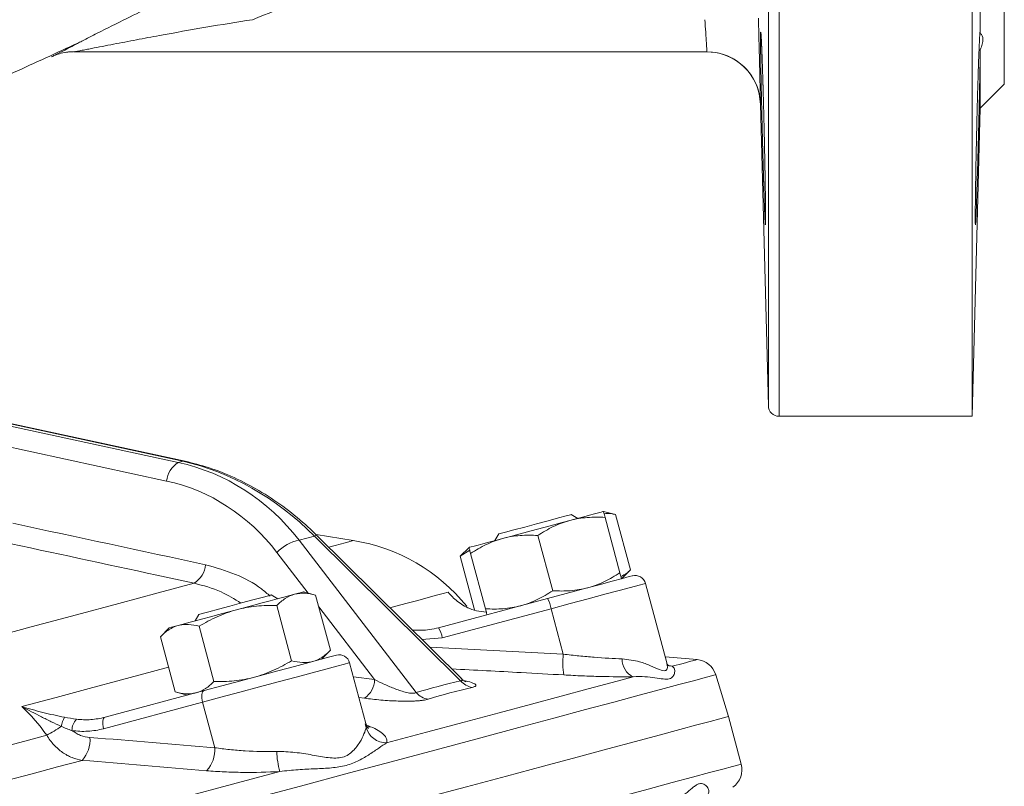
# Model space of a CAD drawing. Header units: millimetres. Extents: x -2 to 362, y -185 to 555.
# Tile 9 of 14: x 271 to 362, y 85 to 156. Entities that reach past the tile are written whole.
import ezdxf

# ---------------------------------------------------------------- set-up
doc = ezdxf.new("R2010")
doc.units = ezdxf.units.MM

msp = doc.modelspace()

# ---------------------------------------------------------------- linework, layer by layer
at = {"color": 8, "linetype": 'Continuous', "lineweight": 15}
for p, q in [((341.422, 337.893), (341.422, 119.342)), ((340.422, 120.316), (340.422, 336.932)), ((297.452, 102.847), (294.537, 106.638)), ((303.66, 94.773), (298.449, 101.55)), ((309.976, 98.665), (308.073, 98.522)), ((308.803, 97.8), (321.273, 97.14)), ((331.111, 96.074), (331.446, 96.01)), ((301.675, 95.034), (303.66, 94.773)), ((302.713, 93.031), (302.195, 93.099)), ((302.861, 90.296), (302.788, 90.651)), ((302.816, 90.569), (303.284, 90.375)), ((302.976, 90.373), (303.284, 90.375))]:
    msp.add_line(p, q, dxfattribs=at)
at = {"color": 7, "linetype": 'Continuous', "lineweight": 15}
for p, q in [((359.447, 119.342), (359.447, 229.342)), ((362.447, 150.342), (362.447, 229.342)), ((360.2, 155.063), (360.2, 196.421)), ((360.2, 148.095), (360.2, 153.54)), ((334.686, 153.342), (275.603, 153.342)), ((360.2, 148.095), (362.447, 150.342)), ((339.685, 148.473), (340.422, 120.316)), ((359.447, 119.342), (360.2, 148.095)), ((243.031, 124.175), (285.331, 115.024)), ((285.753, 115.137), (243.454, 124.288)), ((285.968, 115.144), (243.75, 124.278)), ((284.236, 113.296), (247.822, 121.175)), ((341.422, 119.342), (359.447, 119.342)), ((285.753, 115.137), (285.331, 115.024)), ((326.152, 110.162), (325.03, 110.463)), ((322.615, 109.816), (322.003, 110.169)), ((326.562, 104.745), (325.181, 109.902)), ((327.534, 105.005), (326.152, 110.162)), ((298.049, 108.156), (296.614, 107.772)), ((296.614, 107.772), (307.545, 93.556)), ((311.686, 94.666), (298.049, 108.156)), ((301.668, 107.746), (298.187, 108.297)), ((311.755, 94.88), (298.265, 108.224)), ((315.242, 108.358), (314.888, 107.745)), ((320.284, 103.063), (318.902, 108.22)), ((312.473, 107.098), (311.652, 106.277)), ((311.652, 106.277), (312.543, 106.838)), ((312.994, 101.268), (311.652, 106.277)), ((314.005, 101.38), (312.623, 106.537)), ((326.713, 104.184), (327.534, 105.005)), ((298.152, 102.66), (297.03, 102.96)), ((330.94, 96.324), (328.948, 103.748)), ((294.615, 102.313), (294.003, 102.667)), ((299.534, 97.503), (298.152, 102.66)), ((309.633, 99.608), (319.792, 102.33)), ((295.909, 96.532), (294.527, 101.688)), ((320.135, 101.387), (309.976, 98.665)), ((314.09, 101.064), (313.401, 101.15)), ((320.135, 101.387), (321.273, 97.14)), ((287.242, 100.855), (286.888, 100.243)), ((284.473, 99.596), (283.652, 98.775)), ((288.659, 94.589), (287.277, 99.746)), ((285.034, 93.618), (283.652, 98.775)), ((298.713, 96.682), (299.534, 97.503)), ((333.767, 96.632), (330.788, 96.893)), ((302.847, 90.667), (301.323, 96.346)), ((336.696, 91.33), (335.505, 95.225)), ((278.495, 91.265), (287.737, 93.741)), ((285.034, 93.618), (286.156, 93.317)), ((287.588, 92.666), (278.346, 90.19)), ((287.588, 92.666), (288.725, 88.419)), ((337.886, 86.887), (336.696, 91.33))]:
    msp.add_line(p, q, dxfattribs=at)
at = {"color": 8, "linetype": 'Continuous', "lineweight": 15, "flags": 128}
for points in [[(339.367, 150.101), (339.567, 149.429), (339.685, 148.473)], [(285.968, 115.145), (285.91, 115.153), (285.753, 115.137)], [(298.265, 108.224), (298.238, 108.234), (298.163, 108.216), (298.049, 108.156)], [(299.371, 107.13), (299.967, 107.29), (300.911, 107.543), (301.479, 107.695), (301.668, 107.746)], [(328.948, 103.748), (328.813, 103.712), (328.344, 103.586), (327.556, 103.375), (326.477, 103.086), (325.145, 102.729), (323.607, 102.317), (321.917, 101.864), (320.135, 101.387)], [(305.094, 101.468), (305.31, 101.526), (306.585, 101.868), (307.7, 102.167), (308.654, 102.422), (309.445, 102.634), (310.072, 102.802), (310.534, 102.926)], [(331.446, 96.01), (332.459, 96.282), (333.185, 96.476), (333.621, 96.593), (333.767, 96.632)], [(270.708, 92.254), (273.916, 93.114), (277.022, 93.946), (280.021, 94.75), (282.906, 95.523), (284.415, 95.927)], [(301.323, 96.346), (301.245, 96.325), (300.847, 96.219), (300.125, 96.025), (299.106, 95.752), (297.825, 95.409), (296.326, 95.007), (294.664, 94.562), (292.896, 94.088), (291.085, 93.603), (289.295, 93.123), (287.588, 92.666)], [(331.138, 96.055), (331.158, 96.05), (331.446, 96.01)], [(264.896, 76.305), (270.634, 77.842), (276.22, 79.339), (281.638, 80.791), (286.871, 82.193), (291.904, 83.542), (296.723, 84.833), (301.313, 86.063), (305.661, 87.228), (309.754, 88.325), (313.58, 89.35), (317.128, 90.301), (320.388, 91.174), (323.349, 91.967), (326.004, 92.679), (328.344, 93.306), (330.363, 93.847), (332.055, 94.3), (333.414, 94.664), (334.437, 94.938), (335.12, 95.121), (335.463, 95.213), (335.505, 95.225)], [(269.125, 68.463), (274.821, 69.989), (280.359, 71.473), (285.723, 72.91), (290.897, 74.297), (295.867, 75.628), (300.616, 76.901), (305.133, 78.111), (309.402, 79.255), (313.412, 80.33), (317.151, 81.331), (320.608, 82.258), (323.773, 83.106), (326.637, 83.873), (329.19, 84.557), (331.427, 85.157), (333.339, 85.669), (334.922, 86.093), (336.171, 86.428), (337.082, 86.672), (337.653, 86.825), (337.882, 86.886), (337.886, 86.887)]]:
    msp.add_lwpolyline(points, dxfattribs=at)
at = {"color": 7, "linetype": 'Continuous', "lineweight": 15, "flags": 128}
for points in [[(321.891, 109.622), (322.574, 109.805), (323.191, 109.97), (323.733, 110.115), (324.189, 110.237), (324.552, 110.335), (324.816, 110.406), (324.977, 110.448), (325.03, 110.463)], [(315.242, 108.358), (315.386, 108.396), (315.879, 108.529), (316.67, 108.74), (317.672, 109.009), (318.777, 109.305), (319.865, 109.596), (320.818, 109.852), (321.534, 110.044), (321.934, 110.151), (322.003, 110.169)], [(315.612, 107.939), (316.349, 108.137), (317.127, 108.345), (317.932, 108.561), (318.752, 108.781), (319.571, 109), (320.377, 109.216), (321.154, 109.424), (321.891, 109.622)], [(312.473, 107.098), (312.527, 107.113), (312.687, 107.156), (312.951, 107.226), (313.314, 107.324), (313.771, 107.446), (314.312, 107.591), (314.93, 107.756), (315.612, 107.939)], [(319.792, 102.33), (321.527, 102.795), (323.158, 103.232), (324.62, 103.624), (325.85, 103.953), (326.799, 104.208), (327.428, 104.376), (327.709, 104.451), (327.724, 104.455)], [(219.093, 85.62), (224.851, 87.163), (230.559, 88.692), (236.194, 90.202), (241.731, 91.686), (247.146, 93.137), (252.416, 94.549), (257.518, 95.916), (262.431, 97.232), (267.134, 98.492), (271.605, 99.69), (275.826, 100.822), (279.78, 101.881), (283.448, 102.864), (286.815, 103.766)], [(296.189, 102.735), (296.552, 102.832), (296.816, 102.903), (296.977, 102.946), (297.03, 102.96)], [(287.242, 100.855), (287.259, 100.86), (287.551, 100.938), (288.177, 101.106), (289.067, 101.344), (290.126, 101.628), (291.239, 101.926), (292.285, 102.206), (293.151, 102.438), (293.742, 102.597), (293.996, 102.665), (294.003, 102.667)], [(290.752, 101.278), (291.571, 101.498), (292.377, 101.713), (293.154, 101.922), (293.891, 102.119), (294.574, 102.302), (295.191, 102.468), (295.733, 102.613), (296.189, 102.735)], [(285.314, 99.821), (285.771, 99.943), (286.312, 100.088), (286.93, 100.254), (287.612, 100.437), (288.349, 100.634), (289.127, 100.843), (289.932, 101.058), (290.752, 101.278)], [(284.473, 99.596), (284.527, 99.61), (284.687, 99.653), (284.951, 99.724), (285.314, 99.821)], [(287.737, 93.741), (289.406, 94.188), (291.157, 94.657), (292.918, 95.129), (294.618, 95.585), (296.184, 96.004), (297.554, 96.371), (298.669, 96.67), (299.485, 96.889), (299.967, 97.018), (300.099, 97.053)], [(304.768, 88.862), (308.5, 89.862), (312.005, 90.801), (315.273, 91.677), (318.297, 92.487), (321.069, 93.23), (323.582, 93.903), (325.829, 94.505), (327.805, 95.035)], [(287.737, 93.741), (287.663, 93.701), (287.601, 93.626), (287.554, 93.518), (287.525, 93.381), (287.513, 93.221), (287.52, 93.044), (287.545, 92.856), (287.588, 92.666)], [(267.935, 72.906), (273.631, 74.432), (279.169, 75.916), (284.533, 77.353), (289.707, 78.74), (294.676, 80.071), (299.426, 81.344), (303.942, 82.554), (308.211, 83.698), (312.222, 84.772), (315.961, 85.774), (319.418, 86.701), (322.583, 87.549), (325.446, 88.316), (328, 89), (330.236, 89.599), (332.149, 90.112), (333.732, 90.536), (334.981, 90.871), (335.892, 91.115), (336.463, 91.268), (336.691, 91.329), (336.696, 91.33)], [(278.495, 91.265), (278.421, 91.225), (278.359, 91.149), (278.312, 91.041), (278.282, 90.904), (278.271, 90.744), (278.278, 90.567), (278.303, 90.38), (278.346, 90.19)], [(255.612, 84.901), (257.901, 85.515), (260.162, 86.12), (262.393, 86.718), (264.593, 87.308), (266.76, 87.888), (268.893, 88.46), (270.99, 89.022), (273.051, 89.574)], [(256.727, 81.975), (259.315, 82.669), (261.868, 83.353), (264.385, 84.027), (266.863, 84.691), (269.302, 85.345), (271.698, 85.987), (274.05, 86.617), (276.356, 87.235)], [(254.92, 75.505), (260.371, 76.966), (265.715, 78.398), (270.94, 79.798), (276.032, 81.162), (280.979, 82.488), (285.767, 83.771), (290.386, 85.008), (294.822, 86.197)]]:
    msp.add_lwpolyline(points, dxfattribs=at)
at = {"color": 7, "linetype": 'Continuous', "lineweight": 15}
for centre, radius, start, end in [((275.534, 148.36), 4.982, 90.00071, 98.14102), ((334.686, 148.342), 5, 1.5044, 90), ((334.687, 148.342), 5, 20.60364, 90.00063), ((341.422, 120.342), 1, 181.5, 270), ((286.498, 113.073), 2.273, 120.90172, 174.37064), ((297.325, 104.001), 3.837, 100.67687, 136.59809), ((299.009, 90.955), 17, 38.81882, 81), ((285.567, 105.732), 2.329, 302.40637, 353.93365), ((327.982, 103.489), 1, 15.018, 105), ((317.238, 100.868), 2.943, 10.16608, 29.80043), ((307.079, 98.145), 2.943, 10.16804, 29.79846), ((300.357, 96.087), 1, 15.018, 105), ((328.926, 96.315), 7.697, 173.84888, 188.29574), ((328.547, 96.648), 1.775, 178.21382, 245.30074), ((333.593, 94.64), 2, 17, 85), ((301.47, 94.835), 2.191, 304.54218, 358.363), ((313.059, 95.818), 1.792, 220.01217, 260.99418), ((308.937, 94.775), 1.85, 221.19229, 261.46351), ((276.995, 89.93), 2.646, 149.7507, 169.68057), ((276.974, 90.02), 1.57, 137.62794, 179.91966), ((267.761, 99.612), 11.346, 297.78442, 305.75324), ((304.8, 90.889), 2.028, 197.01843, 269.10667), ((274.186, 89.161), 2.901, 318.42131, 4.2154), ((285.854, 88.218), 2.879, 317.49666, 4.00117), ((301.078, 88.149), 6.553, 180.75308, 197.32597), ((335.955, 86.37), 2, 305, 15)]:
    msp.add_arc(centre, radius, start, end, dxfattribs=at)
for centre, major_axis, ratio, start_param, end_param in [((280.19, 90.948), (4.941, 24.118), 0.867211, 5.645346, 6.273665), ((285.911, 92.481), (-12.795, 20.744), 0.794707, 5.002408, 5.630726), ((279.303, 91.168), (5.337, 22.036), 0.863107, 5.676045, 6.304363)]:
    msp.add_ellipse(centre, major_axis=major_axis, ratio=ratio, start_param=start_param, end_param=end_param, dxfattribs=at)
for points, knots in [([(326.591, 165.34), (323.64, 164.93), (320.712, 164.428), (314.897, 163.271), (312.009, 162.618), (306.275, 161.155), (303.429, 160.34), (297.793, 158.499), (295.004, 157.471), (292.241, 156.342)], [0, 0, 0, 0, 0.25, 0.25, 0.5, 0.5, 0.75, 0.75, 1, 1, 1, 1]), ([(292.241, 156.342), (290.788, 156.119), (289.34, 155.884), (286.449, 155.39), (285.008, 155.132), (282.852, 154.735), (282.134, 154.6), (280.706, 154.33), (279.993, 154.193), (278.938, 153.99), (278.588, 153.922), (277.896, 153.787), (277.553, 153.721), (277.047, 153.622), (276.88, 153.589), (276.553, 153.526), (276.394, 153.495), (276.09, 153.435), (275.943, 153.407), (275.762, 153.372), (275.709, 153.361), (275.63, 153.347), (275.605, 153.342), (275.603, 153.342)], [0, 0, 0, 0, 0.25, 0.25, 0.5, 0.5, 0.625, 0.625, 0.75, 0.75, 0.8125, 0.8125, 0.875, 0.875, 0.90625, 0.90625, 0.9375, 0.9375, 0.96875, 0.96875, 0.984375, 0.984375, 1, 1, 1, 1]), ([(334.686, 153.342), (334.687, 153.342), (334.686, 153.361), (334.681, 153.438), (334.678, 153.495), (334.668, 153.646), (334.663, 153.738), (334.649, 153.956), (334.641, 154.083), (334.623, 154.359), (334.614, 154.51), (334.593, 154.838), (334.581, 155.012), (334.545, 155.553), (334.519, 155.946), (334.491, 156.342)], [0, 0, 0, 0, 0.125, 0.125, 0.25, 0.25, 0.375, 0.375, 0.5, 0.5, 0.625, 0.625, 0.75, 0.75, 1, 1, 1, 1]), ([(339.49, 156.472), (339.503, 155.944), (339.517, 155.422), (339.536, 154.648), (339.543, 154.392), (339.555, 153.892), (339.568, 153.402), (339.579, 152.931), (339.591, 152.469), (339.596, 152.242), (339.612, 151.587), (339.622, 151.185), (339.639, 150.447), (339.647, 150.109), (339.661, 149.529), (339.667, 149.283), (339.674, 148.982), (339.676, 148.893), (339.679, 148.74), (339.681, 148.677), (339.684, 148.525), (339.685, 148.473), (339.685, 148.473)], [0, 0, 0, 0, 0.125, 0.125, 0.1875, 0.1875, 0.25, 0.3125, 0.3125, 0.375, 0.375, 0.5, 0.5, 0.625, 0.625, 0.75, 0.75, 0.8125, 0.8125, 0.875, 0.875, 1, 1, 1, 1]), ([(340.037, 139.413), (340.01, 140.255), (339.995, 140.71), (339.973, 141.441), (339.966, 141.693), (339.951, 142.214), (339.943, 142.484), (339.92, 143.302), (339.905, 143.863), (339.874, 145.017), (339.858, 145.613), (339.829, 146.787), (339.815, 147.371), (339.795, 148.241), (339.788, 148.53), (339.775, 149.094), (339.763, 149.646), (339.752, 150.177), (339.741, 150.696), (339.736, 150.951), (339.722, 151.69), (339.714, 152.143), (339.705, 152.765), (339.702, 152.963), (339.697, 153.339), (339.695, 153.516), (339.69, 154.006), (339.688, 154.282), (339.688, 154.621), (339.688, 154.721), (339.69, 154.892), (339.691, 154.964), (339.696, 155.135), (339.701, 155.193), (339.714, 155.193), (339.722, 155.134), (339.736, 154.962), (339.741, 154.891), (339.752, 154.719), (339.758, 154.619), (339.775, 154.279), (339.788, 154.003), (339.815, 153.35), (339.829, 152.969), (339.859, 152.138), (339.874, 151.685), (339.897, 150.948), (339.905, 150.692), (339.92, 150.172), (339.936, 149.642), (339.951, 149.089), (339.966, 148.526), (339.973, 148.238), (339.996, 147.366), (340.01, 146.782), (340.03, 145.902), (340.037, 145.608), (340.05, 145.019), (340.056, 144.724), (340.074, 143.858), (340.086, 143.297), (340.101, 142.48), (340.106, 142.211), (340.115, 141.689), (340.119, 141.437), (340.131, 140.705), (340.138, 140.251), (340.148, 139.411), (340.153, 139.037), (340.157, 138.548), (340.158, 138.397), (340.159, 138.119), (340.159, 137.991), (340.159, 137.652), (340.158, 137.482), (340.153, 137.252), (340.148, 137.193), (340.138, 137.193), (340.131, 137.25), (340.119, 137.422), (340.115, 137.495), (340.106, 137.666), (340.101, 137.765), (340.086, 138.101), (340.075, 138.379), (340.05, 139.038), (340.037, 139.413), (340.01, 140.255)], [-0.03125, -0.03125, 0, 0, 0.03125, 0.03125, 0.046875, 0.046875, 0.0625, 0.0625, 0.09375, 0.09375, 0.125, 0.125, 0.15625, 0.15625, 0.171875, 0.171875, 0.1875, 0.203125, 0.203125, 0.21875, 0.21875, 0.25, 0.25, 0.265625, 0.265625, 0.28125, 0.28125, 0.3125, 0.3125, 0.328125, 0.328125, 0.34375, 0.34375, 0.375, 0.375, 0.40625, 0.40625, 0.421875, 0.421875, 0.4375, 0.4375, 0.46875, 0.46875, 0.5, 0.5, 0.53125, 0.53125, 0.546875, 0.546875, 0.5625, 0.578125, 0.578125, 0.59375, 0.59375, 0.625, 0.625, 0.640625, 0.640625, 0.65625, 0.65625, 0.6875, 0.6875, 0.703125, 0.703125, 0.71875, 0.71875, 0.75, 0.75, 0.78125, 0.78125, 0.796875, 0.796875, 0.8125, 0.8125, 0.84375, 0.84375, 0.875, 0.875, 0.90625, 0.90625, 0.921875, 0.921875, 0.9375, 0.9375, 0.96875, 0.96875, 1, 1, 1.03125, 1.03125]), ([(360.2, 153.54), (360.197, 153.222), (360.192, 152.866), (360.183, 152.281), (360.179, 152.078), (360.172, 151.652), (360.168, 151.43), (360.155, 150.744), (360.145, 150.266), (360.129, 149.515), (360.123, 149.259), (360.112, 148.737), (360.106, 148.47), (360.087, 147.669), (360.074, 147.13), (360.047, 146.039), (360.033, 145.483), (360.005, 144.401), (359.991, 143.871), (359.969, 143.092), (359.962, 142.834), (359.948, 142.33), (359.94, 142.084), (359.919, 141.368), (359.906, 140.917), (359.886, 140.28), (359.879, 140.073), (359.867, 139.683), (359.86, 139.497), (359.842, 138.969), (359.831, 138.656), (359.809, 138.108), (359.8, 137.88), (359.782, 137.52), (359.774, 137.386), (359.76, 137.215), (359.754, 137.181), (359.747, 137.203), (359.745, 137.223), (359.742, 137.288), (359.74, 137.333), (359.737, 137.505), (359.735, 137.667), (359.735, 137.98), (359.736, 138.095), (359.737, 138.351), (359.738, 138.491), (359.741, 138.938), (359.745, 139.274), (359.754, 140.024), (359.76, 140.442), (359.774, 141.324), (359.782, 141.791), (359.795, 142.531), (359.8, 142.786), (359.809, 143.301), (359.815, 143.561), (359.831, 144.35), (359.842, 144.887), (359.86, 145.708), (359.866, 145.985), (359.879, 146.533), (359.886, 146.805), (359.906, 147.618), (359.919, 148.155), (359.947, 149.215), (359.962, 149.725), (359.983, 150.456), (359.99, 150.694), (360.004, 151.159), (360.012, 151.387), (360.033, 152.047), (360.047, 152.45), (360.067, 153.004), (360.074, 153.179), (360.087, 153.512), (360.093, 153.67), (360.112, 154.107), (360.123, 154.354), (360.145, 154.757), (360.155, 154.915), (360.172, 155.127), (360.179, 155.184), (360.192, 155.199), (360.197, 155.157), (360.2, 155.063)], [0, 0, 0, 0, 0.03125, 0.03125, 0.046875, 0.046875, 0.0625, 0.0625, 0.09375, 0.09375, 0.109375, 0.109375, 0.125, 0.125, 0.15625, 0.15625, 0.1875, 0.1875, 0.21875, 0.21875, 0.234375, 0.234375, 0.25, 0.25, 0.28125, 0.28125, 0.296875, 0.296875, 0.3125, 0.3125, 0.34375, 0.34375, 0.375, 0.375, 0.40625, 0.40625, 0.4375, 0.4375, 0.453125, 0.453125, 0.46875, 0.46875, 0.5, 0.5, 0.515625, 0.515625, 0.53125, 0.53125, 0.5625, 0.5625, 0.59375, 0.59375, 0.625, 0.625, 0.640625, 0.640625, 0.65625, 0.65625, 0.6875, 0.6875, 0.703125, 0.703125, 0.71875, 0.71875, 0.75, 0.75, 0.78125, 0.78125, 0.796875, 0.796875, 0.8125, 0.8125, 0.84375, 0.84375, 0.859375, 0.859375, 0.875, 0.875, 0.90625, 0.90625, 0.9375, 0.9375, 0.96875, 0.96875, 1, 1, 1, 1]), ([(360.2, 155.063), (360.362, 154.952), (360.447, 154.769), (360.448, 154.378), (360.426, 154.231), (360.343, 153.908), (360.281, 153.731), (360.2, 153.54)], [0, 0, 0, 0, 0.5, 0.5, 0.75, 0.75, 1, 1, 1, 1]), ([(242.624, 141.835), (243.205, 141.97), (245.341, 142.469), (249.086, 143.545), (253.977, 145.054), (259.129, 146.88), (264.642, 149.07), (270.463, 151.615), (274.335, 153.413), (276.336, 154.342)], [0, 0, 0, 0, 0.050172, 0.184439, 0.327181, 0.481055, 0.64362, 0.815884, 1, 1, 1, 1]), ([(273.512, 152.885), (273.588, 152.924), (273.672, 152.966), (274.081, 153.178), (274.776, 153.537), (275.662, 153.997), (276.263, 154.305), (276.336, 154.343)], [0, 0, 0, 0, 0.237513, 0.260824, 0.560603, 0.947235, 1, 1, 1, 1]), ([(273.511, 152.886), (273.517, 152.889), (273.534, 152.897), (273.61, 152.933), (273.838, 153.033), (274.279, 153.189), (274.901, 153.336), (275.369, 153.355), (275.61, 153.365)], [0, 0, 0, 0, 0.03069, 0.08651, 0.164688, 0.390894, 0.68664, 1, 1, 1, 1]), ([(298.265, 108.224), (297.911, 108.564), (296.898, 109.536), (295.107, 110.976), (292.877, 112.451), (290.552, 113.657), (288.24, 114.579), (286.7, 114.962), (285.968, 115.144)], [0, 0, 0, 0, 0.099373, 0.283874, 0.467842, 0.651258, 0.834205, 1, 1, 1, 1]), ([(325.181, 109.902), (325.135, 110.073), (325.097, 110.214), (325.045, 110.409), (325.03, 110.463), (325.03, 110.463)], [0, 0, 0, 0, 0.5, 0.5, 1, 1, 1, 1]), ([(321.891, 109.622), (321.36, 109.479), (320.836, 109.281), (319.841, 108.804), (319.364, 108.525), (318.902, 108.22)], [0, 0, 0, 0, 0.5, 0.5, 1, 1, 1, 1]), ([(325.181, 109.902), (324.624, 109.936), (324.063, 109.938), (322.963, 109.852), (322.422, 109.764), (321.891, 109.622)], [0, 0, 0, 0, 0.5, 0.5, 1, 1, 1, 1]), ([(325.087, 110.251), (325.296, 110.271), (325.641, 110.303), (326.007, 110.202), (326.152, 110.162)], [0, 0, 0, 0, 0.606564, 1, 1, 1, 1]), ([(286.815, 103.766), (285.656, 104.016), (284.497, 104.266), (283.338, 104.515), (278.496, 105.559), (273.655, 106.601), (268.814, 107.643)], [0, 0, 0, 0, 0.004, 0.004, 0.004, 0.02070622, 0.02070622, 0.02070622, 0.02070622]), ([(312.623, 106.537), (313.091, 106.846), (313.571, 107.126), (314.564, 107.601), (315.078, 107.796), (315.612, 107.939)], [0, 0, 0, 0, 0.5, 0.5, 1, 1, 1, 1]), ([(315.612, 107.939), (315.879, 108.011), (316.15, 108.069), (316.693, 108.16), (316.966, 108.192), (317.79, 108.256), (318.344, 108.253), (318.902, 108.22)], [0, 0, 0, 0, 0.25, 0.25, 0.5, 0.5, 1, 1, 1, 1]), ([(312.473, 107.098), (312.473, 107.098), (312.477, 107.085), (312.491, 107.034), (312.501, 106.996), (312.54, 106.849), (312.578, 106.708), (312.623, 106.537)], [0, 0, 0, 0, 0.25, 0.25, 0.5, 0.5, 1, 1, 1, 1]), ([(327.534, 105.005), (327.428, 104.899), (327.161, 104.628), (326.847, 104.484), (326.656, 104.396)], [0, 0, 0, 0, 0.393436, 1, 1, 1, 1]), ([(326.562, 104.745), (326.097, 104.438), (325.612, 104.155), (324.617, 103.679), (324.104, 103.486), (323.573, 103.343)], [0, 0, 0, 0, 0.5, 0.5, 1, 1, 1, 1]), ([(326.713, 104.184), (326.713, 104.184), (326.709, 104.198), (326.695, 104.249), (326.685, 104.287), (326.646, 104.433), (326.608, 104.574), (326.562, 104.745)], [0, 0, 0, 0, 0.25, 0.25, 0.5, 0.5, 1, 1, 1, 1]), ([(320.284, 103.063), (319.816, 102.754), (319.337, 102.474), (318.344, 101.999), (317.83, 101.804), (317.295, 101.661)], [0, 0, 0, 0, 0.5, 0.5, 1, 1, 1, 1]), ([(323.573, 103.343), (323.042, 103.201), (322.489, 103.111), (321.389, 103.027), (320.837, 103.03), (320.284, 103.063)], [0, 0, 0, 0, 0.5, 0.5, 1, 1, 1, 1]), ([(294.527, 101.688), (294.778, 101.939), (295.038, 102.16), (295.59, 102.517), (295.88, 102.652), (296.189, 102.735)], [0, 0, 0, 0, 0.5, 0.5, 1, 1, 1, 1]), ([(296.189, 102.735), (296.343, 102.776), (296.501, 102.804), (296.82, 102.835), (296.982, 102.838), (297.474, 102.812), (297.81, 102.751), (298.152, 102.66)], [0, 0, 0, 0, 0.25, 0.25, 0.5, 0.5, 1, 1, 1, 1]), ([(312.541, 101.4), (312.309, 101.493), (312.1, 101.598), (311.716, 101.826), (311.539, 101.949), (311.05, 102.338), (310.776, 102.621), (310.534, 102.926)], [0, 0, 0, 0, 0.25, 0.25, 0.5, 0.5, 1, 1, 1, 1]), ([(290.752, 101.278), (290.138, 101.114), (289.531, 100.893), (288.374, 100.372), (287.818, 100.072), (287.277, 99.746)], [0, 0, 0, 0, 0.5, 0.5, 1, 1, 1, 1]), ([(294.527, 101.688), (293.891, 101.701), (293.249, 101.682), (291.988, 101.553), (291.365, 101.442), (290.752, 101.278)], [0, 0, 0, 0, 0.5, 0.5, 1, 1, 1, 1]), ([(317.295, 101.661), (317.028, 101.589), (316.757, 101.531), (316.214, 101.44), (315.941, 101.408), (315.118, 101.344), (314.563, 101.347), (314.005, 101.38)], [0, 0, 0, 0, 0.25, 0.25, 0.5, 0.5, 1, 1, 1, 1]), ([(314.005, 101.38), (314.051, 101.209), (314.089, 101.068), (314.141, 100.873), (314.156, 100.82), (314.156, 100.82)], [0, 0, 0, 0, 0.5, 0.5, 1, 1, 1, 1]), ([(283.652, 98.775), (283.903, 99.025), (284.164, 99.246), (284.715, 99.603), (285.006, 99.738), (285.314, 99.821)], [0, 0, 0, 0, 0.5, 0.5, 1, 1, 1, 1]), ([(285.314, 99.821), (285.468, 99.862), (285.626, 99.89), (285.946, 99.921), (286.108, 99.924), (286.6, 99.898), (286.936, 99.837), (287.277, 99.746)], [0, 0, 0, 0, 0.25, 0.25, 0.5, 0.5, 1, 1, 1, 1]), ([(307.195, 99.391), (307.731, 99.373), (308.555, 99.345), (309.354, 99.54), (309.633, 99.608)], [0, 0, 0, 0, 0.649905, 1, 1, 1, 1]), ([(299.534, 97.503), (299.283, 97.252), (299.022, 97.031), (298.471, 96.674), (298.18, 96.539), (297.871, 96.456)], [0, 0, 0, 0, 0.5, 0.5, 1, 1, 1, 1]), ([(295.909, 96.532), (295.364, 96.203), (294.799, 95.899), (293.642, 95.38), (293.047, 95.164), (292.434, 94.999)], [0, 0, 0, 0, 0.5, 0.5, 1, 1, 1, 1]), ([(297.871, 96.456), (297.718, 96.415), (297.56, 96.387), (297.24, 96.356), (297.078, 96.354), (296.586, 96.379), (296.25, 96.44), (295.909, 96.532)], [0, 0, 0, 0, 0.25, 0.25, 0.5, 0.5, 1, 1, 1, 1]), ([(321.273, 97.14), (321.767, 97.083), (322.256, 97.031), (323.222, 96.937), (323.703, 96.895), (325.096, 96.785), (325.966, 96.733), (326.773, 96.703)], [0, 0, 0, 0, 0.25, 0.25, 0.5, 0.5, 1, 1, 1, 1]), ([(331.446, 96.01), (331.541, 95.96), (331.607, 95.877), (331.681, 95.678), (331.69, 95.56), (331.65, 95.318), (331.602, 95.193), (331.48, 95.032), (331.43, 94.983), (331.312, 94.902), (331.243, 94.87), (331.008, 94.806), (330.812, 94.809), (330.356, 94.858), (330.098, 94.901), (329.53, 94.98), (329.22, 95.017), (328.55, 95.058), (328.191, 95.062), (327.805, 95.035)], [0, 0, 0, 0, 0.125, 0.125, 0.25, 0.25, 0.375, 0.375, 0.4375, 0.4375, 0.5, 0.5, 0.625, 0.625, 0.75, 0.75, 0.875, 0.875, 1, 1, 1, 1]), ([(331.137, 96.057), (331.134, 96.058), (331.122, 96.062), (331.011, 96.122), (330.962, 96.264), (330.944, 96.316)], [0, 0, 0, 0, 0.190635, 0.706266, 1, 1, 1, 1]), ([(292.434, 94.999), (291.82, 94.835), (291.184, 94.723), (289.922, 94.595), (289.291, 94.577), (288.659, 94.589)], [0, 0, 0, 0, 0.5, 0.5, 1, 1, 1, 1]), ([(303.66, 94.773), (303.96, 94.619), (304.269, 94.469), (304.909, 94.179), (305.24, 94.038), (305.755, 93.844), (305.93, 93.782), (306.289, 93.667), (306.469, 93.615), (306.833, 93.531), (307.02, 93.498), (307.264, 93.488), (307.339, 93.491), (307.462, 93.513), (307.51, 93.532), (307.545, 93.556)], [0, 0, 0, 0, 0.25, 0.25, 0.5, 0.5, 0.625, 0.625, 0.75, 0.75, 0.875, 0.875, 0.9375, 0.9375, 1, 1, 1, 1]), ([(312.176, 94.572), (312.173, 94.573), (312.167, 94.575), (312.047, 94.642), (311.886, 94.739), (311.793, 94.855), (311.767, 94.888)], [0, 0, 0, 0, 0.249308, 0.528319, 0.86652, 1, 1, 1, 1]), ([(327.805, 95.035), (326.856, 95.025), (325.83, 95.035), (324.186, 95.077), (323.618, 95.096), (322.474, 95.143), (321.895, 95.172), (321.309, 95.205)], [0, 0, 0, 0, 0.5, 0.5, 0.75, 0.75, 1, 1, 1, 1]), ([(288.659, 94.589), (288.408, 94.338), (288.147, 94.117), (287.596, 93.76), (287.305, 93.625), (286.997, 93.543)], [0, 0, 0, 0, 0.5, 0.5, 1, 1, 1, 1]), ([(286.997, 93.543), (286.843, 93.501), (286.685, 93.473), (286.365, 93.443), (286.203, 93.44), (285.711, 93.465), (285.375, 93.526), (285.034, 93.618)], [0, 0, 0, 0, 0.25, 0.25, 0.5, 0.5, 1, 1, 1, 1]), ([(308.662, 92.945), (308.531, 92.905), (308.364, 92.871), (308.061, 92.828), (307.952, 92.816), (307.724, 92.795), (307.604, 92.786), (307.355, 92.772), (307.225, 92.766), (306.962, 92.759), (306.828, 92.757), (306.424, 92.755), (306.145, 92.759), (305.593, 92.776), (305.32, 92.789), (304.777, 92.822), (304.506, 92.842), (303.71, 92.91), (303.202, 92.966), (302.713, 93.031)], [0, 0, 0, 0, 0.125, 0.125, 0.1875, 0.1875, 0.25, 0.25, 0.3125, 0.3125, 0.375, 0.375, 0.5, 0.5, 0.625, 0.625, 0.75, 0.75, 1, 1, 1, 1]), ([(274.391, 90.404), (274.083, 90.544), (273.776, 90.691), (273.16, 90.991), (272.851, 91.146), (271.929, 91.614), (271.317, 91.933), (270.708, 92.254)], [0, 0, 0, 0, 0.25, 0.25, 0.5, 0.5, 1, 1, 1, 1]), ([(274.709, 91.263), (274.37, 91.328), (274.032, 91.398), (273.357, 91.548), (273.018, 91.628), (272.013, 91.878), (271.353, 92.058), (270.708, 92.254)], [0, 0, 0, 0, 0.25, 0.25, 0.5, 0.5, 1, 1, 1, 1]), ([(275.814, 91.079), (276.266, 91.022), (276.716, 91.011), (277.613, 91.073), (278.06, 91.148), (278.495, 91.265)], [0, 0, 0, 0, 0.5, 0.5, 1, 1, 1, 1]), ([(278.346, 90.19), (277.865, 90.061), (277.379, 89.983), (276.398, 89.927), (275.903, 89.948), (275.403, 90.022)], [0, 0, 0, 0, 0.5, 0.5, 1, 1, 1, 1]), ([(294.526, 88.063), (295.103, 88.074), (295.667, 88.037), (296.497, 87.943), (296.771, 87.906), (297.309, 87.824), (297.572, 87.779), (298.349, 87.644), (298.848, 87.548), (299.57, 87.464), (299.806, 87.447), (300.252, 87.455), (300.465, 87.481), (300.863, 87.589), (301.046, 87.672), (301.368, 87.873), (301.51, 87.991), (301.896, 88.37), (302.1, 88.655), (302.436, 89.205), (302.566, 89.471), (302.761, 89.939), (302.826, 90.144), (302.861, 90.296)], [0, 0, 0, 0, 0.125, 0.125, 0.1875, 0.1875, 0.25, 0.25, 0.375, 0.375, 0.4375, 0.4375, 0.5, 0.5, 0.5625, 0.5625, 0.625, 0.625, 0.75, 0.75, 0.875, 0.875, 1, 1, 1, 1]), ([(303.091, 90.194), (303.084, 90.203), (303.068, 90.223), (302.866, 90.445), (302.857, 90.646), (302.856, 90.655)], [0, 0, 0, 0, 0.419725, 0.97233, 1, 1, 1, 1]), ([(303.284, 90.375), (303.838, 90.143), (304.244, 89.901), (304.625, 89.52), (304.713, 89.389), (304.804, 89.127), (304.807, 88.995), (304.768, 88.862)], [0, 0, 0, 0, 0.5, 0.5, 0.75, 0.75, 1, 1, 1, 1]), ([(276.356, 87.235), (276.035, 87.28), (275.721, 87.365), (275.106, 87.613), (274.801, 87.778), (274.232, 88.177), (273.966, 88.41), (273.596, 88.811), (273.476, 88.955), (273.253, 89.254), (273.148, 89.411), (273.051, 89.574)], [0, 0, 0, 0, 0.25, 0.25, 0.5, 0.5, 0.75, 0.75, 0.875, 0.875, 1, 1, 1, 1]), ([(275.403, 90.022), (275.526, 89.926), (275.654, 89.841), (275.921, 89.69), (276.062, 89.624), (276.488, 89.461), (276.78, 89.397), (277.079, 89.374)], [0, 0, 0, 0, 0.25, 0.25, 0.5, 0.5, 1, 1, 1, 1]), ([(288.725, 88.419), (289.179, 88.351), (289.644, 88.293), (290.594, 88.194), (291.082, 88.154), (292.55, 88.064), (293.534, 88.043), (294.526, 88.063)], [0, 0, 0, 0, 0.25, 0.25, 0.5, 0.5, 1, 1, 1, 1]), ([(304.768, 88.862), (304.554, 88.729), (304.315, 88.564), (303.791, 88.204), (303.504, 88.008), (302.883, 87.61), (302.549, 87.409), (302.005, 87.135), (301.816, 87.048), (301.42, 86.892), (301.212, 86.823), (300.569, 86.65), (300.109, 86.582), (299.142, 86.494), (298.639, 86.472), (297.601, 86.425), (297.064, 86.401), (295.962, 86.326), (295.399, 86.276), (294.822, 86.197)], [0, 0, 0, 0, 0.125, 0.125, 0.25, 0.25, 0.375, 0.375, 0.4375, 0.4375, 0.5, 0.5, 0.625, 0.625, 0.75, 0.75, 0.875, 0.875, 1, 1, 1, 1]), ([(294.822, 86.197), (293.655, 86.129), (292.494, 86.102), (290.762, 86.121), (290.184, 86.137), (289.062, 86.19), (288.513, 86.227), (287.976, 86.273)], [0, 0, 0, 0, 0.5, 0.5, 0.75, 0.75, 1, 1, 1, 1]), ([(331.103, 83.124), (331.457, 83.297), (331.771, 83.484), (332.339, 83.865), (332.594, 84.06), (333.053, 84.431), (333.257, 84.609), (333.536, 84.829), (333.625, 84.894), (333.797, 84.998), (333.88, 85.037), (334.119, 85.102), (334.268, 85.075), (334.524, 84.95), (334.631, 84.856), (334.788, 84.649), (334.839, 84.537), (334.873, 84.316), (334.856, 84.208), (334.796, 84.114)], [0, 0, 0, 0, 0.125, 0.125, 0.25, 0.25, 0.375, 0.375, 0.4375, 0.4375, 0.5, 0.5, 0.625, 0.625, 0.75, 0.75, 0.875, 0.875, 1, 1, 1, 1])]:
    msp.add_open_spline(points, degree=3, knots=knots, dxfattribs=at)
at = {"color": 8, "linetype": 'Continuous', "lineweight": 15}
for points, knots in [([(276.336, 154.343), (276.806, 154.584), (278.126, 155.263), (281.119, 156.771), (285.323, 158.812), (288.668, 160.231), (290.359, 160.948)], [0, 0, 0, 0, 0.113678, 0.31918, 0.655867, 1, 1, 1, 1]), ([(287.883, 105.486), (288.826, 105.218), (290.647, 104.699), (292.667, 103.634), (293.639, 102.786), (293.908, 102.552)], [0, 0, 0, 0, 0.437197, 0.844642, 1, 1, 1, 1]), ([(291.182, 101.911), (290.575, 102.288), (289.213, 103.135), (287.67, 103.541), (286.815, 103.766)], [0, 0, 0, 0, 0.446042, 1, 1, 1, 1]), ([(326.773, 96.703), (327.33, 96.635), (328.309, 96.515), (329.444, 96.068), (330.282, 95.671), (330.727, 95.556), (330.947, 95.693), (331.024, 95.94), (330.955, 96.206), (330.925, 96.32)], [0, 0, 0, 0, 0.22353, 0.392385, 0.564752, 0.725043, 0.769977, 0.901852, 1, 1, 1, 1]), ([(321.309, 95.205), (319.982, 95.28), (316.5, 95.476), (313.017, 95.654), (310.862, 95.764)], [0, 0, 0, 0, 0.381083, 1, 1, 1, 1]), ([(311.686, 94.666), (311.734, 94.669), (311.796, 94.673), (311.853, 94.706), (311.856, 94.751), (311.825, 94.813), (311.773, 94.853), (311.749, 94.871)], [0, 0, 0, 0, 0.278322, 0.363888, 0.672931, 0.848873, 1, 1, 1, 1]), ([(311.998, 94.679), (312.041, 94.672), (312.428, 94.605), (312.833, 94.462), (313.158, 94.283), (313.104, 94.142), (312.877, 94.077), (312.778, 94.048)], [0, 0, 0, 0, 0.039146, 0.356724, 0.61855, 0.832913, 1, 1, 1, 1])]:
    msp.add_open_spline(points, degree=3, knots=knots, dxfattribs=at)
at = {"color": 7, "linetype": 'Continuous', "lineweight": 15}
for points in [[(269.874, 109.361), (275.878, 108.071), (281.88, 106.779), (287.883, 105.486)], [(313.401, 101.15), (313.092, 101.21), (312.8, 101.297), (312.541, 101.4)], [(307.545, 93.556), (308.888, 93.968), (310.268, 94.338), (311.686, 94.666)], [(312.778, 94.048), (311.369, 93.723), (309.996, 93.355), (308.662, 92.945)], [(273.051, 89.574), (272.364, 90.561), (271.58, 91.453), (270.708, 92.254)], [(274.709, 91.263), (275.086, 91.191), (275.451, 91.124), (275.814, 91.079)], [(275.403, 90.022), (275.067, 90.13), (274.735, 90.264), (274.391, 90.404)], [(277.079, 89.374), (280.962, 89.072), (284.844, 88.752), (288.725, 88.419)], [(287.976, 86.273), (284.103, 86.609), (280.229, 86.931), (276.356, 87.235)]]:
    msp.add_open_spline(points, degree=3, dxfattribs=at)

doc.saveas('drawing.dxf')
